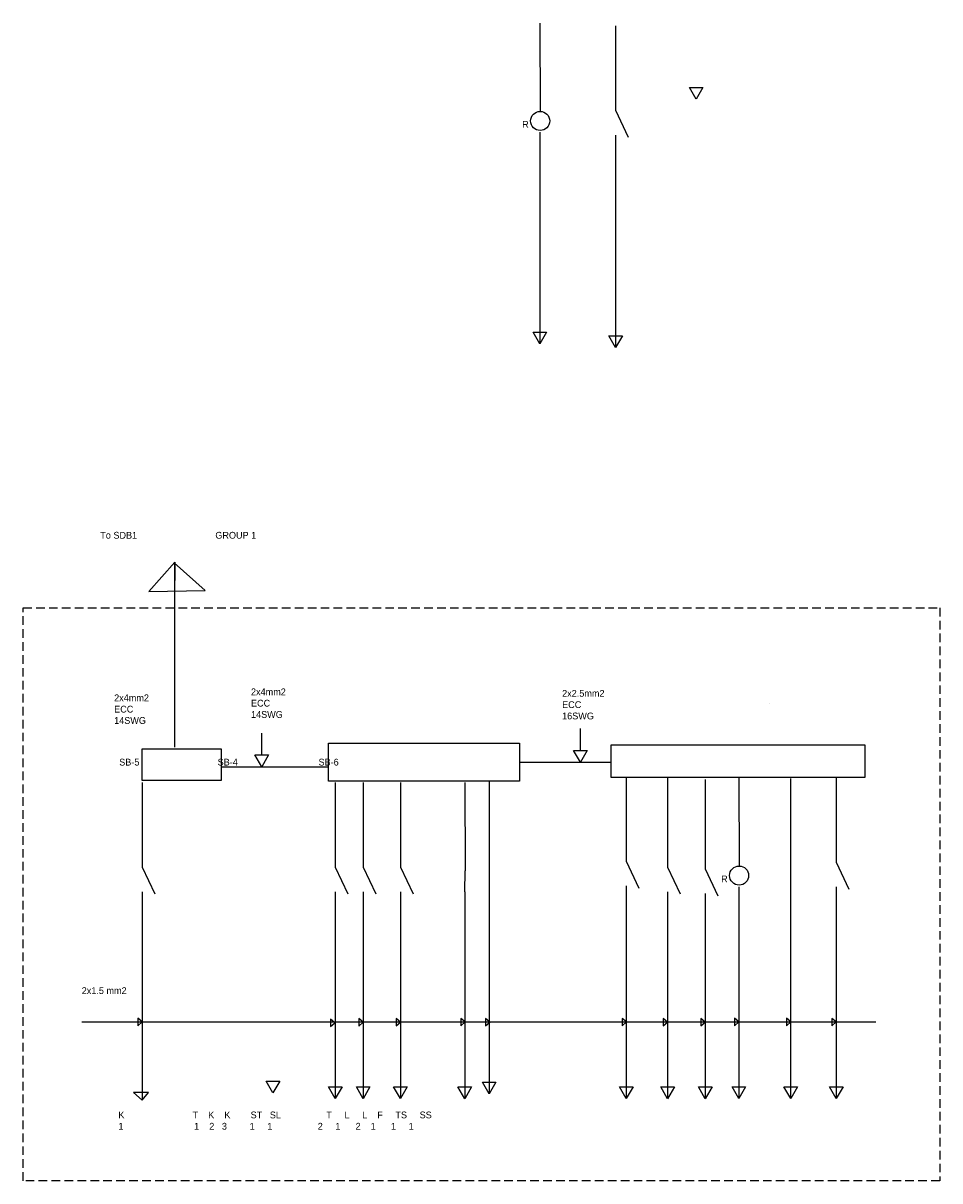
# Model space of a CAD drawing. Header units: inches. Extents: x 382 to 3589, y 252 to 2683.
# Tile 6 of 21: x 382 to 719, y 2256 to 2683. Entities that reach past the tile are written whole.
import ezdxf

# ---------------------------------------------------------------- set-up
doc = ezdxf.new("R2010")
doc.units = ezdxf.units.IN
doc.linetypes.add('HIDDEN2', pattern=[4.7625, 3.175, -1.5875])

msp = doc.modelspace()

# ---------------------------------------------------------------- linework, layer by layer
for p, q in [((571.91, 2682.62), (572.03, 2650.12)), ((599.82, 2681.62), (599.82, 2650.51)), ((626.97, 2658.97), (631.97, 2658.97)), ((629.47, 2654.64), (626.97, 2658.97)), ((631.97, 2658.97), (629.47, 2654.64)), ((599.82, 2650.51), (604.47, 2640.57)), ((571.91, 2642.42), (571.91, 2594.43)), ((599.82, 2641.41), (599.82, 2593.42)), ((571.91, 2594.43), (571.91, 2564.48)), ((599.82, 2593.42), (599.82, 2563.14)), ((569.41, 2568.78), (574.41, 2568.78)), ((571.91, 2564.45), (569.41, 2568.78)), ((574.41, 2568.78), (571.91, 2564.45)), ((597.3, 2567.44), (602.3, 2567.44)), ((599.8, 2563.11), (597.3, 2567.44)), ((602.3, 2567.44), (599.8, 2563.11)), ((437.57, 2484.11), (427.89, 2473.3)), ((448.74, 2473.61), (437.33, 2483.84)), ((437.57, 2415.85), (437.57, 2484.11)), ((437.57, 2484.11), (437.57, 2477.29)), ((427.89, 2473.3), (448.74, 2473.61)), ((656.43, 2432.16), (656.43, 2432.16)), ((586.86, 2414.73), (586.86, 2422.8)), ((469.51, 2413.02), (469.51, 2421.09)), ((584.36, 2414.73), (589.36, 2414.73)), ((586.86, 2410.4), (584.36, 2414.73)), ((589.36, 2414.73), (586.86, 2410.4)), ((467.01, 2413.02), (472.01, 2413.02)), ((469.51, 2408.69), (467.01, 2413.02)), ((472.01, 2413.02), (469.51, 2408.69)), ((564.38, 2410.4), (598.11, 2410.4)), ((454.55, 2408.69), (494.1, 2408.69)), ((425.53, 2402.86), (425.53, 2371.75)), ((496.55, 2402.86), (496.55, 2371.75)), ((506.87, 2402.86), (506.87, 2371.75)), ((520.57, 2402.86), (520.57, 2371.75)), ((544.27, 2402.86), (544.39, 2370.36)), ((553.25, 2403.43), (553.25, 2288.23)), ((603.75, 2404.96), (603.75, 2373.85)), ((618.93, 2404.67), (618.93, 2371.75)), ((632.81, 2404), (632.81, 2371.08)), ((645.15, 2404.63), (645.27, 2372.12)), ((664.25, 2404.32), (664.25, 2286.49)), ((681.04, 2404.68), (681.04, 2373.57)), ((425.53, 2371.75), (430.18, 2361.81)), ((496.55, 2371.75), (501.2, 2361.81)), ((506.87, 2371.75), (511.52, 2361.81)), ((520.57, 2371.75), (525.22, 2361.81)), ((603.75, 2373.85), (608.4, 2363.91)), ((618.93, 2371.75), (623.59, 2361.81)), ((681.04, 2373.57), (685.7, 2363.63)), ((544.27, 2362.66), (544.39, 2370.36)), ((632.81, 2371.08), (637.46, 2361.14)), ((603.75, 2364.76), (603.75, 2316.77)), ((645.15, 2364.43), (645.15, 2316.44)), ((681.04, 2364.48), (681.04, 2316.49)), ((425.53, 2362.66), (425.53, 2314.67)), ((496.55, 2362.66), (496.55, 2314.67)), ((506.87, 2362.66), (506.87, 2314.67)), ((520.57, 2362.66), (520.57, 2314.67)), ((544.27, 2362.66), (544.27, 2314.67)), ((618.93, 2362.66), (618.93, 2314.67)), ((632.81, 2361.99), (632.81, 2314)), ((425.53, 2314.67), (423.94, 2316.01)), ((423.94, 2316.01), (423.94, 2313.26)), ((506.86, 2314.58), (505.28, 2315.92)), ((505.28, 2315.92), (505.28, 2313.17)), ((520.63, 2314.61), (519.05, 2315.95)), ((519.05, 2315.95), (519.05, 2313.2)), ((544.38, 2314.66), (542.8, 2316)), ((542.8, 2316), (542.8, 2313.25)), ((553.5, 2314.64), (551.92, 2315.98)), ((551.92, 2315.98), (551.92, 2313.23)), ((603.77, 2314.66), (602.19, 2316)), ((602.19, 2316), (602.19, 2313.25)), ((603.75, 2316.77), (603.75, 2286.49)), ((618.89, 2314.61), (617.31, 2315.95)), ((617.31, 2315.95), (617.31, 2313.2)), ((632.8, 2314.6), (631.22, 2315.94)), ((631.22, 2315.94), (631.22, 2313.19)), ((645.14, 2314.69), (643.56, 2316.02)), ((643.56, 2316.02), (643.56, 2313.28)), ((645.15, 2316.44), (645.15, 2286.49)), ((664.36, 2314.68), (662.78, 2316.02)), ((662.78, 2316.02), (662.78, 2313.28)), ((681.05, 2314.66), (679.47, 2316)), ((679.47, 2316), (679.47, 2313.26)), ((681.04, 2316.49), (681.04, 2289.81)), ((403.24, 2314.67), (685.29, 2314.67)), ((423.94, 2313.26), (425.53, 2314.67)), ((425.53, 2314.67), (425.53, 2285.8)), ((496.43, 2314.37), (494.85, 2315.71)), ((494.85, 2315.71), (494.85, 2312.97)), ((494.85, 2312.97), (496.43, 2314.37)), ((496.55, 2314.67), (496.55, 2286.49)), ((505.28, 2313.17), (506.86, 2314.58)), ((506.87, 2314.67), (506.87, 2286.43)), ((519.05, 2313.2), (520.63, 2314.61)), ((520.57, 2314.67), (520.57, 2286.52)), ((542.8, 2313.25), (544.38, 2314.66)), ((544.27, 2314.67), (544.27, 2286.47)), ((551.92, 2313.23), (553.5, 2314.64)), ((602.19, 2313.25), (603.77, 2314.66)), ((617.31, 2313.2), (618.89, 2314.61)), ((618.93, 2314.67), (618.93, 2286.49)), ((631.22, 2313.19), (632.8, 2314.6)), ((632.81, 2314), (632.81, 2286.49)), ((643.56, 2313.28), (645.14, 2314.69)), ((662.78, 2313.28), (664.36, 2314.68)), ((679.47, 2313.26), (681.05, 2314.66)), ((685.29, 2314.67), (695.64, 2314.67)), ((471.14, 2292.88), (476.14, 2292.88)), ((473.64, 2288.55), (471.14, 2292.88)), ((476.14, 2292.88), (473.64, 2288.55)), ((494.07, 2290.82), (499.07, 2290.82)), ((496.57, 2286.49), (494.07, 2290.82)), ((499.07, 2290.82), (496.57, 2286.49)), ((504.37, 2290.72), (509.37, 2290.72)), ((506.87, 2286.39), (504.37, 2290.72)), ((509.37, 2290.72), (506.87, 2286.39)), ((518.06, 2290.82), (523.06, 2290.82)), ((520.56, 2286.49), (518.06, 2290.82)), ((523.06, 2290.82), (520.56, 2286.49)), ((541.76, 2290.74), (546.76, 2290.74)), ((544.26, 2286.41), (541.76, 2290.74)), ((546.76, 2290.74), (544.26, 2286.41)), ((550.75, 2292.47), (555.75, 2292.47)), ((553.25, 2288.14), (550.75, 2292.47)), ((555.75, 2292.47), (553.25, 2288.14)), ((601.24, 2290.78), (606.24, 2290.78)), ((603.74, 2286.45), (601.24, 2290.78)), ((606.24, 2290.78), (603.74, 2286.45)), ((616.44, 2290.73), (621.44, 2290.73)), ((618.94, 2286.4), (616.44, 2290.73)), ((621.44, 2290.73), (618.94, 2286.4)), ((630.31, 2290.73), (635.31, 2290.73)), ((632.81, 2286.4), (630.31, 2290.73)), ((635.31, 2290.73), (632.81, 2286.4)), ((642.66, 2290.79), (647.66, 2290.79)), ((645.16, 2286.46), (642.66, 2290.79)), ((647.66, 2290.79), (645.16, 2286.46)), ((661.78, 2290.78), (666.78, 2290.78)), ((664.28, 2286.45), (661.78, 2290.78)), ((666.78, 2290.78), (664.28, 2286.45)), ((678.55, 2290.79), (683.55, 2290.79)), ((681.05, 2286.46), (678.55, 2290.79)), ((683.55, 2290.79), (681.05, 2286.46)), ((427.88, 2288.73), (422.29, 2288.73)), ((422.29, 2288.73), (425.54, 2285.8)), ((425.54, 2285.8), (427.88, 2288.73)), ((681.04, 2289.81), (681.04, 2286.49))]:
    msp.add_line(p, q)
at = {"linetype": 'HIDDEN2'}
msp.add_lwpolyline([(381.68, 2467.24), (719.17, 2467.24), (719.17, 2256.14), (381.68, 2256.14)], close=True, dxfattribs=at)
for points in [[(425.53, 2415.24), (454.55, 2415.24), (454.55, 2403.58), (425.53, 2403.58)], [(494.1, 2417.37), (564.38, 2417.37), (564.38, 2403.43), (494.1, 2403.43)], [(598.11, 2416.78), (691.51, 2416.78), (691.51, 2404.67), (598.11, 2404.67)]]:
    msp.add_lwpolyline(points, close=True)
for centre in [(572.03, 2646.59), (645.27, 2368.6)]:
    msp.add_circle(centre, 3.52)

# ---------------------------------------------------------------- texts
at = {"char_height": 2.5, "attachment_point": 1}
for s, insert, width in [('\\P   R', (562.61, 2650.78), 18.2776), ('\\P \\P          To SDB1                               GROUP 1', (400.79, 2503.55), 155.7154), ('\\P\\P\\P\\pt2.5,5; 2x4mm2\\P\\ptz; ECC\\P 14SWG', (414.25, 2447.82), 31.2778), ('\\P\\P2x4mm2\\PECC\\P14SWG', (465.57, 2445.86), 29.9125), (' 2x2.5mm2\\P ECC\\P 16SWG', (579.18, 2436.98), 27.9915), ('\\P\\P\\P\\P\\P         SB-5                               SB-4                                SB-6', (408.69, 2432.47), 248.8227), ('\\P   R', (635.86, 2372.78), 18.2776), ('2x1.5 mm2 ^I', (403.24, 2327.46), 22.9248), ('\\P                                                                                       \\P                                                                                    \\P     K                           T    K    K        ST   SL                  T     L     L    F     TS     SS\\P     1                            1    2   3         1     1                  2     1      2    1      1     1 \\P                                           ', (412.11, 2294.17), 287.711)]:
    msp.add_mtext(s, dxfattribs=dict(at, insert=insert, width=width))

doc.saveas('drawing.dxf')
